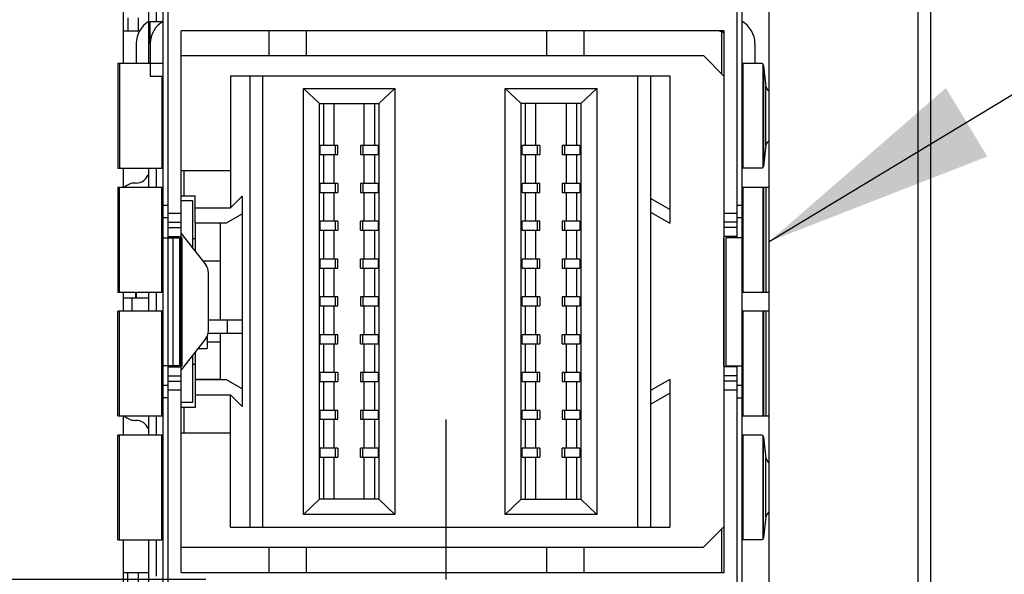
# Model space of a CAD drawing. Header units: inches. Extents: x 0 to 22, y 0 to 17.
# Tile 9 of 20: x 7.382 to 8.151, y 9.061 to 9.494. Entities that reach past the tile are written whole.
import ezdxf

# ---------------------------------------------------------------- set-up
doc = ezdxf.new("R2010")
doc.units = ezdxf.units.IN
doc.header["$LTSCALE"] = 1.21
doc.header["$MEASUREMENT"] = 0
doc.linetypes.add('CENTER', pattern=[0.6, 0.375, -0.075, 0.075, -0.075])
doc.layers.get('0').update_dxf_attribs({"linetype": 'CONTINUOUS'})
for name, color, linetype in [('DATUMCURVES', 7, 'CONTINUOUS'), ('DEFAULT_1', 7, 'CENTER'), ('DETAIL', 7, 'CONTINUOUS'), ('DIMENSIONS', 7, 'CONTINUOUS')]:
    doc.layers.add(name, color=color, linetype=linetype)
doc.styles.get("Standard").update_dxf_attribs({"font": 'txt', "width": 0.8})
doc.dimstyles.new('DIMSTYLE_1', dxfattribs={"dimtxt": 0.125, "dimasz": 0.18, "dimexe": 0.125, "dimexo": 0.0625, "dimgap": 0.03125, "dimtad": 0, "dimtih": 1, "dimtoh": 1, "dimzin": 4, "dimdsep": 46, "dimtxsty": 'STANDARD', "dimblk": '_FILLED', "dimblk1": '_FILLED', "dimblk2": '_FILLED', "dimcen": 0.09, "dimadec": 0, "dimazin": 0, "dimtp": 0.005, "dimtm": 0.005, "dimtfac": 1, "dimtofl": 0, "dimtmove": 0, "dimatfit": 3, "dimldrblk": '_FILLED', "dimfxl": 1, "dimtolj": 1, "dimtzin": 4, "dimarcsym": 0})
doc.dimstyles.get("Standard").update_dxf_attribs({"dimtxt": 0.125, "dimasz": 0.18, "dimexe": 0.125, "dimexo": 0.0625, "dimgap": 0.09, "dimtad": 0, "dimtih": 1, "dimtoh": 1, "dimdec": 3, "dimzin": 4, "dimdsep": 46, "dimtxsty": 'STANDARD', "dimblk": '_FILLED', "dimblk1": '_FILLED', "dimblk2": '_FILLED', "dimcen": 0.09, "dimadec": 0, "dimazin": 0, "dimtol": 1, "dimtp": 0.01, "dimtm": 0.01, "dimtfac": 1, "dimtdec": 3, "dimtofl": 0, "dimtmove": 0, "dimatfit": 3, "dimldrblk": '_FILLED', "dimfxl": 1, "dimtolj": 1, "dimtzin": 4, "dimarcsym": 0})

# ---------------------------------------------------------------- blocks, each defined once
blk = doc.blocks.new('*D10')
at = {"layer": 'DIMENSIONS', "color": 2, "linetype": 'CONTINUOUS'}
blk.add_line((7.52763, 9.05719), (6.58848, 9.05719), dxfattribs=at)
at = {"layer": 'DIMENSIONS', "color": 2, "linetype": 'CONTINUOUS', "insert": (6.52598, 9.11969), "char_height": 0.125, "width": 1.125, "attachment_point": 3, "line_spacing_factor": 0.9}
blk.add_mtext('2.69{\\Ftxt.shx;\\W1.000000;\\H0.125000; }[68.4]', dxfattribs=at)
blk = doc.blocks.new('_FILLED')
at = {"color": 0, "linetype": 'BYBLOCK'}
blk.add_solid([(0, 0), (-1, 0.1736), (-1, -0.1736)], dxfattribs=at)

msp = doc.modelspace()

# ---------------------------------------------------------------- linework, layer by layer
at = {"color": 7, "linetype": 'CONTINUOUS'}
for p, q in [((8.08323, 11.30769), (8.08323, 7.17198)), ((8.09323, 6.16998), (8.09323, 11.30769)), ((7.96723, 8.19194), (7.96723, 9.92244)), ((7.49446, 8.20615), (7.49446, 9.90906)), ((7.94607, 8.20615), (7.94607, 9.90906)), ((7.4984, 8.89107), (7.4984, 9.65721)), ((7.94213, 9.32414), (7.94213, 9.65721)), ((7.46323, 9.52133), (7.46323, 9.46003)), ((7.48335, 9.46031), (7.48335, 9.52133)), ((7.4892, 9.493), (7.4892, 9.52133)), ((7.46675, 9.49568), (7.46675, 9.48568)), ((7.47496, 9.49568), (7.47496, 9.48568)), ((7.4844, 9.47568), (7.4844, 9.493)), ((7.4844, 9.493), (7.4944, 9.493)), ((7.46323, 9.48568), (7.47638, 9.48568)), ((7.5084, 9.06261), (7.5084, 9.48568)), ((7.93213, 9.48568), (7.5084, 9.48568)), ((7.57685, 9.48568), (7.57685, 9.46631)), ((7.60637, 9.46631), (7.60637, 9.48568)), ((7.79338, 9.48568), (7.79338, 9.46631)), ((7.82291, 9.46631), (7.82291, 9.48568)), ((7.93017, 9.452), (7.93017, 9.48485)), ((7.93213, 9.06261), (7.93213, 9.48568)), ((7.47335, 9.47568), (7.47335, 9.46003)), ((7.4844, 9.47568), (7.4844, 9.45031)), ((7.95613, 9.47564), (7.95613, 9.46003)), ((7.5084, 9.46631), (7.91586, 9.46631)), ((7.91586, 9.46631), (7.93213, 9.45003)), ((7.459, 9.46003), (7.459, 9.37833)), ((7.4844, 9.46003), (7.459, 9.46003)), ((7.46043, 9.46003), (7.46043, 9.37833)), ((7.4844, 9.46031), (7.49446, 9.46031)), ((7.94654, 9.46003), (7.94654, 9.37833)), ((7.96177, 9.46003), (7.94654, 9.46003)), ((7.96177, 9.46003), (7.96222, 9.45975)), ((7.96222, 9.45975), (7.96222, 9.37861)), ((7.96222, 9.45975), (7.96236, 9.45955)), ((7.96236, 9.45955), (7.96276, 9.45841)), ((7.96276, 9.45841), (7.96276, 9.37996)), ((7.96276, 9.45841), (7.96471, 9.44206)), ((7.4844, 9.45031), (7.49446, 9.45031)), ((7.49328, 9.45031), (7.49328, 9.37833)), ((7.54692, 9.45056), (7.54692, 9.34741)), ((7.54692, 9.45056), (7.8896, 9.45056)), ((7.56192, 9.45056), (7.56192, 9.0982)), ((7.57192, 9.45056), (7.57192, 9.0982)), ((7.8646, 9.45056), (7.8646, 9.0982)), ((7.8746, 9.45056), (7.8746, 9.0982)), ((7.8896, 9.45056), (7.8896, 9.33541)), ((7.96471, 9.3963), (7.96471, 9.44206)), ((7.60381, 9.10804), (7.60381, 9.44072)), ((7.61631, 9.42891), (7.60381, 9.44072)), ((7.60381, 9.44072), (7.67523, 9.44072)), ((7.67523, 9.44072), (7.66273, 9.42891)), ((7.67523, 9.44072), (7.67523, 9.10804)), ((7.76129, 9.10804), (7.76129, 9.44072)), ((7.76129, 9.44072), (7.83271, 9.44072)), ((7.77379, 9.42891), (7.76129, 9.44072)), ((7.83271, 9.44072), (7.82021, 9.42891)), ((7.83271, 9.44072), (7.83271, 9.10804)), ((7.61631, 9.11985), (7.61631, 9.42891)), ((7.61631, 9.42891), (7.66273, 9.42891)), ((7.6197, 9.39599), (7.6197, 9.42891)), ((7.62771, 9.39599), (7.62771, 9.42891)), ((7.65133, 9.39599), (7.65133, 9.42891)), ((7.65934, 9.42891), (7.65934, 9.39599)), ((7.66273, 9.42891), (7.66273, 9.11985)), ((7.77379, 9.11985), (7.77379, 9.42891)), ((7.82021, 9.42891), (7.77379, 9.42891)), ((7.77718, 9.39599), (7.77718, 9.42891)), ((7.78519, 9.39599), (7.78519, 9.42891)), ((7.80881, 9.42891), (7.80881, 9.39599)), ((7.81682, 9.42891), (7.81682, 9.39599)), ((7.82021, 9.42891), (7.82021, 9.11985)), ((7.61691, 9.38899), (7.61691, 9.39599)), ((7.63068, 9.39599), (7.61691, 9.39599)), ((7.62888, 9.38899), (7.62888, 9.39599)), ((7.63068, 9.38899), (7.63068, 9.39599)), ((7.64836, 9.39599), (7.64836, 9.38899)), ((7.66213, 9.39599), (7.64836, 9.39599)), ((7.65016, 9.39599), (7.65016, 9.38899)), ((7.66213, 9.39599), (7.66213, 9.38899)), ((7.77439, 9.38899), (7.77439, 9.39599)), ((7.78816, 9.39599), (7.77439, 9.39599)), ((7.78636, 9.38899), (7.78636, 9.39599)), ((7.78816, 9.39599), (7.78816, 9.38899)), ((7.80584, 9.39599), (7.80584, 9.38899)), ((7.81961, 9.39599), (7.80584, 9.39599)), ((7.80764, 9.39599), (7.80764, 9.38899)), ((7.81961, 9.39599), (7.81961, 9.38899)), ((7.96471, 9.3963), (7.96276, 9.37996)), ((7.61691, 9.38899), (7.63068, 9.38899)), ((7.6197, 9.36646), (7.6197, 9.38899)), ((7.62771, 9.36646), (7.62771, 9.38899)), ((7.64836, 9.38899), (7.66213, 9.38899)), ((7.65133, 9.36646), (7.65133, 9.38899)), ((7.65934, 9.38899), (7.65934, 9.36646)), ((7.77439, 9.38899), (7.78816, 9.38899)), ((7.77718, 9.36646), (7.77718, 9.38899)), ((7.78519, 9.36646), (7.78519, 9.38899)), ((7.80584, 9.38899), (7.81961, 9.38899)), ((7.80881, 9.38899), (7.80881, 9.36646)), ((7.81682, 9.38899), (7.81682, 9.36646)), ((7.96276, 9.37996), (7.96236, 9.37881)), ((7.459, 9.37833), (7.49442, 9.37833)), ((7.46323, 9.37833), (7.46323, 9.36333)), ((7.48265, 9.37316), (7.48335, 9.37288)), ((7.48335, 9.36333), (7.48335, 9.37833)), ((7.4892, 9.36333), (7.4892, 9.37833)), ((7.50839, 9.3765), (7.54692, 9.3765)), ((7.51055, 9.3765), (7.51055, 9.35682)), ((7.96177, 9.37833), (7.94654, 9.37833)), ((7.96222, 9.37861), (7.96177, 9.37833)), ((7.96236, 9.37881), (7.96222, 9.37861)), ((7.47335, 9.36682), (7.47273, 9.36682)), ((7.61691, 9.35946), (7.61691, 9.36646)), ((7.63068, 9.36646), (7.61691, 9.36646)), ((7.62888, 9.35946), (7.62888, 9.36646)), ((7.63068, 9.36646), (7.63068, 9.35946)), ((7.64836, 9.36646), (7.64836, 9.35946)), ((7.66213, 9.36646), (7.64836, 9.36646)), ((7.65016, 9.36646), (7.65016, 9.35946)), ((7.66213, 9.36646), (7.66213, 9.35946)), ((7.77439, 9.35946), (7.77439, 9.36646)), ((7.78816, 9.36646), (7.77439, 9.36646)), ((7.78636, 9.35946), (7.78636, 9.36646)), ((7.78816, 9.35946), (7.78816, 9.36646)), ((7.80584, 9.36646), (7.80584, 9.35946)), ((7.81961, 9.36646), (7.80584, 9.36646)), ((7.80764, 9.36646), (7.80764, 9.35946)), ((7.81961, 9.36646), (7.81961, 9.35946)), ((7.459, 9.36333), (7.459, 9.28164)), ((7.49442, 9.36333), (7.459, 9.36333)), ((7.46043, 9.28164), (7.46043, 9.36333)), ((7.49328, 9.28164), (7.49328, 9.36333)), ((7.5084, 9.35682), (7.51944, 9.35682)), ((7.51944, 9.33567), (7.51944, 9.35682)), ((7.61691, 9.35946), (7.63068, 9.35946)), ((7.6197, 9.33694), (7.6197, 9.35946)), ((7.62771, 9.33694), (7.62771, 9.35946)), ((7.64836, 9.35946), (7.66213, 9.35946)), ((7.65133, 9.33694), (7.65133, 9.35946)), ((7.65934, 9.35946), (7.65934, 9.33694)), ((7.77439, 9.35946), (7.78816, 9.35946)), ((7.77718, 9.33694), (7.77718, 9.35946)), ((7.78519, 9.33694), (7.78519, 9.35946)), ((7.80584, 9.35946), (7.81961, 9.35946)), ((7.80881, 9.35946), (7.80881, 9.33694)), ((7.81682, 9.35946), (7.81682, 9.33694)), ((7.94654, 9.36333), (7.94654, 9.28164)), ((7.96723, 9.36333), (7.94654, 9.36333)), ((7.96222, 9.36333), (7.96222, 9.28164)), ((7.96276, 9.36333), (7.96276, 9.28164)), ((7.96471, 9.36333), (7.96471, 9.28164)), ((7.4984, 9.34929), (7.49446, 9.34929)), ((7.51747, 9.35288), (7.5084, 9.35288)), ((7.51747, 9.3158), (7.51747, 9.35288)), ((7.54692, 9.34741), (7.55602, 9.3565)), ((7.55602, 9.3565), (7.55602, 9.25969)), ((7.8896, 9.34604), (7.8746, 9.3547)), ((7.94607, 9.34929), (7.94213, 9.34929)), ((7.4984, 9.34328), (7.5084, 9.34328)), ((7.51944, 9.34741), (7.54692, 9.34741)), ((7.54392, 9.33567), (7.55602, 9.34266)), ((7.8746, 9.34407), (7.8896, 9.33541)), ((7.93213, 9.34328), (7.94213, 9.34328)), ((7.4984, 9.33972), (7.49446, 9.33972)), ((7.4984, 9.33621), (7.5084, 9.33621)), ((7.51944, 9.33567), (7.54392, 9.33567)), ((7.51944, 9.33541), (7.51944, 9.3133)), ((7.53913, 9.33541), (7.51944, 9.33541)), ((7.53913, 9.25969), (7.53913, 9.33541)), ((7.61691, 9.32994), (7.61691, 9.33694)), ((7.63068, 9.33694), (7.61691, 9.33694)), ((7.62888, 9.32994), (7.62888, 9.33694)), ((7.63068, 9.33694), (7.63068, 9.32994)), ((7.64836, 9.32994), (7.64836, 9.33694)), ((7.66213, 9.33694), (7.64836, 9.33694)), ((7.65016, 9.32994), (7.65016, 9.33694)), ((7.66213, 9.33694), (7.66213, 9.32994)), ((7.77439, 9.32994), (7.77439, 9.33694)), ((7.78816, 9.33694), (7.77439, 9.33694)), ((7.78636, 9.32994), (7.78636, 9.33694)), ((7.78816, 9.32994), (7.78816, 9.33694)), ((7.80584, 9.33694), (7.80584, 9.32994)), ((7.81961, 9.33694), (7.80584, 9.33694)), ((7.80764, 9.33694), (7.80764, 9.32994)), ((7.81961, 9.33694), (7.81961, 9.32994)), ((7.94213, 9.33621), (7.93213, 9.33621)), ((7.94607, 9.33972), (7.94213, 9.33972)), ((7.4984, 9.33207), (7.5084, 9.33207)), ((7.5084, 9.32729), (7.52759, 9.30298)), ((7.61691, 9.32994), (7.63068, 9.32994)), ((7.6197, 9.30741), (7.6197, 9.32994)), ((7.62771, 9.30741), (7.62771, 9.32994)), ((7.64836, 9.32994), (7.66213, 9.32994)), ((7.65133, 9.30741), (7.65133, 9.32994)), ((7.65934, 9.32994), (7.65934, 9.30741)), ((7.77439, 9.32994), (7.78816, 9.32994)), ((7.77718, 9.30741), (7.77718, 9.32994)), ((7.78519, 9.30741), (7.78519, 9.32994)), ((7.80584, 9.32994), (7.81961, 9.32994)), ((7.80881, 9.32994), (7.80881, 9.30741)), ((7.81682, 9.32994), (7.81682, 9.30741)), ((7.94213, 9.33207), (7.93213, 9.33207)), ((7.49446, 9.32414), (7.50694, 9.32414)), ((7.4984, 9.325), (7.5084, 9.325)), ((7.50221, 9.22414), (7.50221, 9.32414)), ((7.5071, 9.32414), (7.5071, 9.22414)), ((7.50921, 9.32414), (7.5084, 9.32414)), ((7.50921, 9.22414), (7.50921, 9.32414)), ((7.51747, 9.32359), (7.51944, 9.32359)), ((7.9315, 9.32414), (7.9315, 9.22414)), ((7.93213, 9.32414), (7.9315, 9.32414)), ((7.94213, 9.325), (7.93213, 9.325)), ((7.93377, 9.22414), (7.93377, 9.32414)), ((7.94607, 9.32414), (7.93377, 9.32414)), ((7.53913, 9.30588), (7.5253, 9.30588)), ((7.61691, 9.30041), (7.61691, 9.30741)), ((7.63068, 9.30741), (7.61691, 9.30741)), ((7.62888, 9.30041), (7.62888, 9.30741)), ((7.63068, 9.30041), (7.63068, 9.30741)), ((7.64836, 9.30041), (7.64836, 9.30741)), ((7.66213, 9.30741), (7.64836, 9.30741)), ((7.65016, 9.30741), (7.65016, 9.30041)), ((7.66213, 9.30741), (7.66213, 9.30041)), ((7.77439, 9.30041), (7.77439, 9.30741)), ((7.78816, 9.30741), (7.77439, 9.30741)), ((7.78636, 9.30041), (7.78636, 9.30741)), ((7.78816, 9.30041), (7.78816, 9.30741)), ((7.80584, 9.30741), (7.80584, 9.30041)), ((7.81961, 9.30741), (7.80584, 9.30741)), ((7.80764, 9.30741), (7.80764, 9.30041)), ((7.81961, 9.30741), (7.81961, 9.30041)), ((7.52974, 9.2515), (7.52974, 9.29679)), ((7.61691, 9.30041), (7.63068, 9.30041)), ((7.6197, 9.27788), (7.6197, 9.30041)), ((7.62771, 9.27788), (7.62771, 9.30041)), ((7.64836, 9.30041), (7.66213, 9.30041)), ((7.65133, 9.27788), (7.65133, 9.30041)), ((7.65934, 9.30041), (7.65934, 9.27788)), ((7.77439, 9.30041), (7.78816, 9.30041)), ((7.77718, 9.27788), (7.77718, 9.30041)), ((7.78519, 9.27788), (7.78519, 9.30041)), ((7.80584, 9.30041), (7.81961, 9.30041)), ((7.80881, 9.30041), (7.80881, 9.27788)), ((7.81682, 9.30041), (7.81682, 9.27788)), ((7.459, 9.28164), (7.49442, 9.28164)), ((7.46323, 9.28164), (7.46323, 9.26664)), ((7.47273, 9.28164), (7.47273, 9.27712)), ((7.47335, 9.28164), (7.47335, 9.27712)), ((7.48335, 9.26664), (7.48335, 9.28164)), ((7.4892, 9.26664), (7.4892, 9.28164)), ((7.94654, 9.28164), (7.96723, 9.28164)), ((7.46323, 9.27712), (7.48335, 9.27712)), ((7.47023, 9.26664), (7.47023, 9.27712)), ((7.61691, 9.27088), (7.61691, 9.27788)), ((7.63068, 9.27788), (7.61691, 9.27788)), ((7.62888, 9.27088), (7.62888, 9.27788)), ((7.63068, 9.27088), (7.63068, 9.27788)), ((7.64836, 9.27788), (7.64836, 9.27088)), ((7.66213, 9.27788), (7.64836, 9.27788)), ((7.65016, 9.27788), (7.65016, 9.27088)), ((7.66213, 9.27788), (7.66213, 9.27088)), ((7.77439, 9.27088), (7.77439, 9.27788)), ((7.78816, 9.27788), (7.77439, 9.27788)), ((7.78636, 9.27088), (7.78636, 9.27788)), ((7.78816, 9.27788), (7.78816, 9.27088)), ((7.80584, 9.27788), (7.80584, 9.27088)), ((7.81961, 9.27788), (7.80584, 9.27788)), ((7.80764, 9.27788), (7.80764, 9.27088)), ((7.81961, 9.27788), (7.81961, 9.27088)), ((7.459, 9.18495), (7.459, 9.26664)), ((7.49442, 9.26664), (7.459, 9.26664)), ((7.46043, 9.18495), (7.46043, 9.26664)), ((7.49328, 9.18495), (7.49328, 9.26664)), ((7.61691, 9.27088), (7.63068, 9.27088)), ((7.6197, 9.24835), (7.6197, 9.27088)), ((7.62771, 9.24835), (7.62771, 9.27088)), ((7.64836, 9.27088), (7.66213, 9.27088)), ((7.65133, 9.24835), (7.65133, 9.27088)), ((7.65934, 9.27088), (7.65934, 9.24835)), ((7.77439, 9.27088), (7.78816, 9.27088)), ((7.77718, 9.24835), (7.77718, 9.27088)), ((7.78519, 9.24835), (7.78519, 9.27088)), ((7.80584, 9.27088), (7.81961, 9.27088)), ((7.80881, 9.27088), (7.80881, 9.24835)), ((7.81682, 9.27088), (7.81682, 9.24835)), ((7.94654, 9.26664), (7.94654, 9.18495)), ((7.96723, 9.26664), (7.94654, 9.26664)), ((7.96222, 9.26664), (7.96222, 9.18495)), ((7.96276, 9.26664), (7.96276, 9.18495)), ((7.96471, 9.26664), (7.96471, 9.18495)), ((7.55634, 9.25969), (7.52974, 9.25969)), ((7.54453, 9.24969), (7.54453, 9.25969)), ((7.55634, 9.24969), (7.55634, 9.25969)), ((7.52974, 9.24969), (7.55634, 9.24969)), ((7.53913, 9.21336), (7.53913, 9.24969)), ((7.55602, 9.24969), (7.55602, 9.19226)), ((7.52759, 9.2453), (7.5084, 9.22099)), ((7.52865, 9.24701), (7.52865, 9.23759)), ((7.52865, 9.24289), (7.53913, 9.24289)), ((7.61691, 9.24135), (7.61691, 9.24835)), ((7.63068, 9.24835), (7.61691, 9.24835)), ((7.62888, 9.24135), (7.62888, 9.24835)), ((7.63068, 9.24135), (7.63068, 9.24835)), ((7.64836, 9.24135), (7.64836, 9.24835)), ((7.66213, 9.24835), (7.64836, 9.24835)), ((7.65016, 9.24135), (7.65016, 9.24835)), ((7.66213, 9.24835), (7.66213, 9.24135)), ((7.77439, 9.24135), (7.77439, 9.24835)), ((7.78816, 9.24835), (7.77439, 9.24835)), ((7.78636, 9.24135), (7.78636, 9.24835)), ((7.78816, 9.24835), (7.78816, 9.24135)), ((7.80584, 9.24135), (7.80584, 9.24835)), ((7.81961, 9.24835), (7.80584, 9.24835)), ((7.80764, 9.24835), (7.80764, 9.24135)), ((7.81961, 9.24835), (7.81961, 9.24135)), ((7.51944, 9.23498), (7.51944, 9.21336)), ((7.5215, 9.23759), (7.52865, 9.23759)), ((7.61691, 9.24135), (7.63068, 9.24135)), ((7.6197, 9.21883), (7.6197, 9.24135)), ((7.62771, 9.21883), (7.62771, 9.24135)), ((7.64836, 9.24135), (7.66213, 9.24135)), ((7.65133, 9.21883), (7.65133, 9.24135)), ((7.65934, 9.24135), (7.65934, 9.21883)), ((7.77439, 9.24135), (7.78816, 9.24135)), ((7.77718, 9.21883), (7.77718, 9.24135)), ((7.78519, 9.21883), (7.78519, 9.24135)), ((7.80584, 9.24135), (7.81961, 9.24135)), ((7.80881, 9.24135), (7.80881, 9.21883)), ((7.81682, 9.24135), (7.81682, 9.21883)), ((7.51747, 9.1954), (7.51747, 9.23248)), ((7.5071, 9.22414), (7.49446, 9.22414)), ((7.4984, 9.22328), (7.5084, 9.22328)), ((7.5084, 9.22414), (7.50921, 9.22414)), ((7.51944, 9.22517), (7.51747, 9.22517)), ((7.61691, 9.21183), (7.61691, 9.21883)), ((7.63068, 9.21883), (7.61691, 9.21883)), ((7.62888, 9.21183), (7.62888, 9.21883)), ((7.63068, 9.21883), (7.63068, 9.21183)), ((7.64836, 9.21883), (7.64836, 9.21183)), ((7.66213, 9.21883), (7.64836, 9.21883)), ((7.65016, 9.21883), (7.65016, 9.21183)), ((7.66213, 9.21883), (7.66213, 9.21183)), ((7.77439, 9.21183), (7.77439, 9.21883)), ((7.78816, 9.21883), (7.77439, 9.21883)), ((7.78636, 9.21183), (7.78636, 9.21883)), ((7.78816, 9.21183), (7.78816, 9.21883)), ((7.80584, 9.21883), (7.80584, 9.21183)), ((7.81961, 9.21883), (7.80584, 9.21883)), ((7.80764, 9.21883), (7.80764, 9.21183)), ((7.81961, 9.21883), (7.81961, 9.21183)), ((7.9315, 9.22414), (7.93213, 9.22414)), ((7.94213, 9.22328), (7.93213, 9.22328)), ((7.93377, 9.22414), (7.94607, 9.22414)), ((7.94213, 8.89107), (7.94213, 9.22414)), ((7.4984, 9.21621), (7.5084, 9.21621)), ((7.4984, 9.21207), (7.5084, 9.21207)), ((7.53913, 9.21336), (7.51944, 9.21336)), ((7.51944, 9.21309), (7.51944, 9.19146)), ((7.54392, 9.21309), (7.51944, 9.21309)), ((7.55602, 9.20611), (7.54392, 9.21309)), ((7.61691, 9.21183), (7.63068, 9.21183)), ((7.6197, 9.1893), (7.6197, 9.21183)), ((7.62771, 9.1893), (7.62771, 9.21183)), ((7.64836, 9.21183), (7.66213, 9.21183)), ((7.65133, 9.1893), (7.65133, 9.21183)), ((7.65934, 9.21183), (7.65934, 9.1893)), ((7.77439, 9.21183), (7.78816, 9.21183)), ((7.77718, 9.1893), (7.77718, 9.21183)), ((7.78519, 9.1893), (7.78519, 9.21183)), ((7.80584, 9.21183), (7.81961, 9.21183)), ((7.80881, 9.21183), (7.80881, 9.1893)), ((7.81682, 9.21183), (7.81682, 9.1893)), ((7.8896, 9.21336), (7.8746, 9.2047)), ((7.8896, 9.21336), (7.8896, 9.0982)), ((7.94213, 9.21621), (7.93213, 9.21621)), ((7.94213, 9.21207), (7.93213, 9.21207)), ((7.4984, 9.20859), (7.49446, 9.20859)), ((7.5084, 9.205), (7.4984, 9.205)), ((7.94213, 9.205), (7.93213, 9.205)), ((7.94607, 9.20859), (7.94213, 9.20859)), ((7.4984, 9.19899), (7.49446, 9.19899)), ((7.51747, 9.1954), (7.5084, 9.1954)), ((7.51944, 9.20136), (7.54692, 9.20136)), ((7.54692, 9.0982), (7.54692, 9.20136)), ((7.55602, 9.19226), (7.54692, 9.20136)), ((7.8746, 9.19407), (7.8896, 9.20273)), ((7.94213, 9.19899), (7.94607, 9.19899)), ((7.51944, 9.19146), (7.5084, 9.19146)), ((7.51055, 9.19146), (7.51055, 9.17178)), ((7.61691, 9.1823), (7.61691, 9.1893)), ((7.63068, 9.1893), (7.61691, 9.1893)), ((7.62888, 9.1823), (7.62888, 9.1893)), ((7.63068, 9.1823), (7.63068, 9.1893)), ((7.64836, 9.1893), (7.64836, 9.1823)), ((7.66213, 9.1893), (7.64836, 9.1893)), ((7.65016, 9.1893), (7.65016, 9.1823)), ((7.66213, 9.1893), (7.66213, 9.1823)), ((7.77439, 9.1823), (7.77439, 9.1893)), ((7.78816, 9.1893), (7.77439, 9.1893)), ((7.78636, 9.1823), (7.78636, 9.1893)), ((7.78816, 9.1893), (7.78816, 9.1823)), ((7.80584, 9.1893), (7.80584, 9.1823)), ((7.81961, 9.1893), (7.80584, 9.1893)), ((7.80764, 9.1893), (7.80764, 9.1823)), ((7.81961, 9.1893), (7.81961, 9.1823)), ((7.459, 9.18495), (7.49442, 9.18495)), ((7.46323, 9.18495), (7.46323, 9.16995)), ((7.47335, 9.18146), (7.47273, 9.18146)), ((7.48335, 9.16995), (7.48335, 9.18495)), ((7.4892, 9.16995), (7.4892, 9.18495)), ((7.61691, 9.1823), (7.63068, 9.1823)), ((7.6197, 9.15977), (7.6197, 9.1823)), ((7.62771, 9.15977), (7.62771, 9.1823)), ((7.64836, 9.1823), (7.66213, 9.1823)), ((7.65133, 9.15977), (7.65133, 9.1823)), ((7.65934, 9.1823), (7.65934, 9.15977)), ((7.77439, 9.1823), (7.78816, 9.1823)), ((7.77718, 9.15977), (7.77718, 9.1823)), ((7.78519, 9.15977), (7.78519, 9.1823)), ((7.80584, 9.1823), (7.81961, 9.1823)), ((7.80881, 9.1823), (7.80881, 9.15977)), ((7.81682, 9.1823), (7.81682, 9.15977)), ((7.94654, 9.18495), (7.96723, 9.18495)), ((7.48335, 9.1754), (7.48265, 9.17513)), ((7.459, 9.08826), (7.459, 9.16995)), ((7.49442, 9.16995), (7.459, 9.16995)), ((7.46043, 9.08826), (7.46043, 9.16995)), ((7.49328, 9.08826), (7.49328, 9.16995)), ((7.50839, 9.17178), (7.54692, 9.17178)), ((7.94654, 9.16995), (7.94654, 9.08826)), ((7.96177, 9.16995), (7.94654, 9.16995)), ((7.96177, 9.16995), (7.96222, 9.16967)), ((7.96222, 9.16967), (7.96222, 9.08853)), ((7.96222, 9.16967), (7.96236, 9.16947)), ((7.96236, 9.16947), (7.96276, 9.16833)), ((7.96276, 9.08988), (7.96276, 9.16833)), ((7.96276, 9.16833), (7.96471, 9.15199)), ((7.61691, 9.15277), (7.61691, 9.15977)), ((7.63068, 9.15977), (7.61691, 9.15977)), ((7.62888, 9.15277), (7.62888, 9.15977)), ((7.63068, 9.15977), (7.63068, 9.15277)), ((7.64836, 9.15277), (7.64836, 9.15977)), ((7.66213, 9.15977), (7.64836, 9.15977)), ((7.65016, 9.15277), (7.65016, 9.15977)), ((7.66213, 9.15977), (7.66213, 9.15277)), ((7.77439, 9.15277), (7.77439, 9.15977)), ((7.78816, 9.15977), (7.77439, 9.15977)), ((7.78636, 9.15277), (7.78636, 9.15977)), ((7.78816, 9.15977), (7.78816, 9.15277)), ((7.80584, 9.15277), (7.80584, 9.15977)), ((7.81961, 9.15977), (7.80584, 9.15977)), ((7.80764, 9.15977), (7.80764, 9.15277)), ((7.81961, 9.15977), (7.81961, 9.15277)), ((7.61691, 9.15277), (7.63068, 9.15277)), ((7.6197, 9.11985), (7.6197, 9.15277)), ((7.62771, 9.11985), (7.62771, 9.15277)), ((7.64836, 9.15277), (7.66213, 9.15277)), ((7.65133, 9.11985), (7.65133, 9.15277)), ((7.65934, 9.15277), (7.65934, 9.11985)), ((7.77439, 9.15277), (7.78816, 9.15277)), ((7.77718, 9.11985), (7.77718, 9.15277)), ((7.78519, 9.11985), (7.78519, 9.15277)), ((7.80584, 9.15277), (7.81961, 9.15277)), ((7.80881, 9.15277), (7.80881, 9.11985)), ((7.81682, 9.15277), (7.81682, 9.11985)), ((7.96471, 9.10622), (7.96471, 9.15199)), ((7.61631, 9.11985), (7.60381, 9.10804)), ((7.66273, 9.11985), (7.61631, 9.11985)), ((7.66273, 9.11985), (7.67523, 9.10804)), ((7.77379, 9.11985), (7.76129, 9.10804)), ((7.77379, 9.11985), (7.82021, 9.11985)), ((7.82021, 9.11985), (7.83271, 9.10804)), ((7.67523, 9.10804), (7.60381, 9.10804)), ((7.83271, 9.10804), (7.76129, 9.10804)), ((7.96471, 9.10622), (7.96276, 9.08988)), ((7.54692, 9.0982), (7.8896, 9.0982)), ((7.93213, 9.09873), (7.91586, 9.08245)), ((7.93017, 9.06261), (7.93017, 9.09676)), ((7.459, 9.08826), (7.49446, 9.08826)), ((7.46323, 9.08826), (7.46323, 9.02696)), ((7.48335, 9.02724), (7.48335, 9.08826)), ((7.4892, 9.05993), (7.4892, 9.08826)), ((7.96177, 9.08826), (7.94654, 9.08826)), ((7.96222, 9.08853), (7.96177, 9.08826)), ((7.96236, 9.08873), (7.96222, 9.08853)), ((7.96276, 9.08988), (7.96236, 9.08873)), ((7.5084, 9.08245), (7.91586, 9.08245)), ((7.57685, 9.08245), (7.57685, 9.06261)), ((7.60637, 9.06261), (7.60637, 9.08245)), ((7.79338, 9.08245), (7.79338, 9.06261)), ((7.82291, 9.06261), (7.82291, 9.08245)), ((7.46323, 9.06261), (7.48335, 9.06261)), ((7.46675, 9.05261), (7.46675, 9.06261)), ((7.47496, 9.06261), (7.47496, 9.05261)), ((7.5084, 9.06261), (7.93213, 9.06261))]:
    msp.add_line(p, q, dxfattribs=at)
for centre, radius, start, end in [((7.49335, 9.47568), 0.02, 120, 180), ((7.5044, 9.47568), 0.02, 119.87054, 180), ((7.93613, 9.47564), 0.02, 0, 60.21605), ((7.92623, 9.47568), 0.01, 53.8086, 90), ((7.47335, 9.37682), 0.01, 270, 338.50871), ((7.47273, 9.35432), 0.0125, 90, 133.56352), ((7.51974, 9.29679), 0.01, 0, 38.28513), ((7.51974, 9.2515), 0.01, 321.71559, 359.99995), ((7.47273, 9.19396), 0.0125, 226.43623, 270), ((7.47335, 9.17146), 0.01, 21.49129, 90)]:
    msp.add_arc(centre, radius, start, end, dxfattribs=at)
for points, knots in [([(7.96471, 9.44206), (7.96475, 9.44175), (7.96514, 9.44029), (7.96626, 9.43916), (7.96717, 9.43841)], [0, 0, 0, 0, 0.210593, 1, 1, 1, 1]), ([(7.96717, 9.39995), (7.96682, 9.39966), (7.96573, 9.39868), (7.96483, 9.39733), (7.96471, 9.3963)], [0, 0, 0, 0, 0.302309, 1, 1, 1, 1]), ([(7.96471, 9.15199), (7.96475, 9.15167), (7.96514, 9.15021), (7.96626, 9.14908), (7.96717, 9.14834)], [0, 0, 0, 0, 0.210593, 1, 1, 1, 1]), ([(7.96717, 9.10987), (7.96682, 9.10958), (7.96573, 9.1086), (7.96483, 9.10725), (7.96471, 9.10622)], [0, 0, 0, 0, 0.302309, 1, 1, 1, 1])]:
    msp.add_open_spline(points, degree=3, knots=knots, dxfattribs=at)
at = {"layer": 'DATUMCURVES', "color": 4, "linetype": 'CONTINUOUS'}
for p, q in [((7.96723, 8.19194), (7.96723, 9.92244)), ((7.46323, 9.52133), (7.46323, 9.46003)), ((7.46323, 9.37833), (7.46323, 9.36333)), ((7.46323, 9.28164), (7.46323, 9.26664)), ((7.46323, 9.18495), (7.46323, 9.16995)), ((7.46323, 9.08826), (7.46323, 9.02696))]:
    msp.add_line(p, q, dxfattribs=at)
at = {"layer": 'DEFAULT_1', "color": 7, "linetype": 'CENTER'}
msp.add_line((7.71523, 9.05719), (7.71523, 9.18229), dxfattribs=at)

# ---------------------------------------------------------------- dimensions: what is measured, and where the dimension line sits
at = {"layer": 'DIMENSIONS', "color": 2, "linetype": 'CONTINUOUS'}
dim = msp.add_ordinate_dim(feature_location=(7.52763, 9.05719), offset=(-0.93915, 0), dtype=0, origin=(7.36523, 6.36498), dimstyle='DIMSTYLE_1', dxfattribs=at)
dim.commit()
dim.dimension.update_dxf_attribs({"geometry": '*D10', "text_midpoint": (5.96348, 9.05719)})

# ---------------------------------------------------------------- leaders
at = {"layer": 'DETAIL', "color": 2, "linetype": 'CONTINUOUS'}
msp.add_leader([(7.96723, 9.3211), (8.84323, 9.85094), (9.02323, 9.85094)], dimstyle='STANDARD', override={"dimtad": 0}, dxfattribs=at)

doc.saveas('drawing.dxf')
